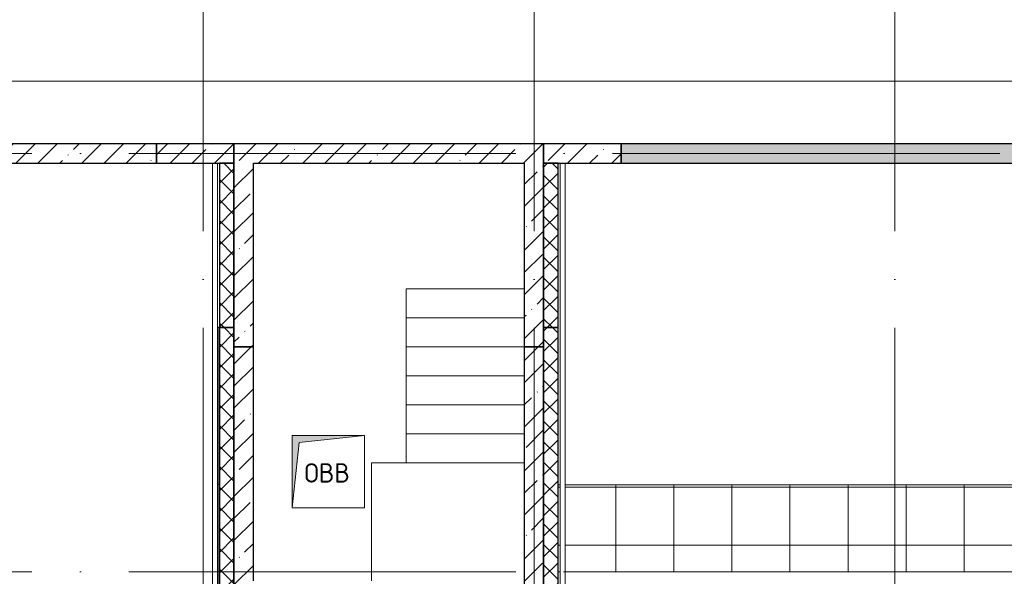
# Model space of a CAD drawing. Header units: millimetres. Extents: x -30540 to 150652, y -11730 to 123410.
# Tile 92 of 113: x 70041 to 80215, y 89678 to 95435. Entities that reach past the tile are written whole.
import ezdxf

# ---------------------------------------------------------------- set-up
doc = ezdxf.new("R2010")
doc.units = ezdxf.units.MM
doc.linetypes.add('ADSK_Линия сетки', pattern=[5000, 4000, -500, 0, -500])
doc.linetypes.add('Штриховая', pattern=[1000, 600, -400])
for name, color, linetype, lineweight in [('A-____-NOTE-TEXT', 7, 'Continuous', 18), ('A-FLOR-____-OTLN', 7, 'Continuous', 18), ('A-GENM-____-OTLN', 7, 'Continuous', 18), ('A-ROOF-____-OTLN', 7, 'Continuous', 18), ('A-ROOF-____-PATT', 7, 'Continuous', 18), ('A-WALL-____-MCUT', 7, 'Continuous', 40), ('A-WALL-____-PATT', 7, 'Continuous', 40), ('M-EQPM-____-OTLN', 7, 'Continuous', 18), ('S-GRID-____-OTLN', 7, 'Continuous', 9), ('S-STRS-____-OTLN', 7, 'Continuous', 18)]:
    doc.layers.add(name, color=color, linetype=linetype, lineweight=lineweight)
doc.styles.add('GOST Common', font='GOST_Common.ttf', dxfattribs={"height": 200})
pattern_1 = [(45, (0, 0), (-228.0985, 228.0985), []), (45, (228.1, 0), (-228.0985, 228.0985), [403.225, -80.645, 6.706, -73.939])]
pattern_2 = [(45, (0, 0), (-106.06602, 106.06602), []), (135, (0, 0), (-106.06602, -106.06602), [])]

# ---------------------------------------------------------------- blocks, each defined once
blk = doc.blocks.new('_GM_Dt-St-D_Фартук гнутый из оцинкованной стали_Пристенный_Тип 1__c-верхняя кромка с отгибом_ - ФС-1_3_50х70У100-1_5_t__RAL7016-7712870-Кровля ЭЛ')
at = {"layer": 'A-GENM-____-OTLN', "color": 253, "lineweight": 13, "true_color": 0xaaaaaa}
for p, q in [((0, 50), (5700, 50)), ((0, 0), (5750, 0)), ((0, -1.5), (5750, -1.5))]:
    blk.add_line(p, q, dxfattribs=at)
blk = doc.blocks.new('АР_Канал вертикальный прямоугольный - ОВВ-8186704-Кровля ЭЛ')
at = {"layer": 'M-EQPM-____-OTLN', "lineweight": 13, "true_color": 0xe2e2e2}
blk.add_hatch(color=254, dxfattribs=at).paths.add_polyline_path([(-375, -375), (-300, 300), (375, 375), (-375, 375)])
at = {"layer": 'M-EQPM-____-OTLN', "color": 253, "lineweight": 13, "true_color": 0xaaaaaa}
for p, q in [((375, 375), (-375, 375)), ((-375, 375), (-375, -375)), ((375, 375), (-375, 375)), ((-375, 375), (-375, -375)), ((-375, -375), (-375, 375)), ((-375, 375), (375, 375)), ((-300, 300), (375, 375)), ((-300, 300), (375, 375)), ((375, -375), (375, 375)), ((375, 375), (375, -375)), ((-375, -375), (-300, 300)), ((-375, -375), (-300, 300)), ((-375, -375), (375, -375)), ((375, -375), (-375, -375))]:
    blk.add_line(p, q, dxfattribs=at)
blk = doc.blocks.new('Наметкина 10_РД_АР_К3_отсоединено_rvt-1-Кровля ЭЛ')
at = {"layer": 'A-ROOF-____-PATT', "lineweight": 5, "true_color": 0xd2d2d2}
h = blk.add_hatch(dxfattribs=at)
h.set_pattern_fill('FP_14', color=254, style=0, pattern_type=2)
h.set_pattern_definition([(0, (0, 0), (0, 600), []), (90, (0, 0), (-600, 4e-14), [])])
h.paths.add_polyline_path([(84990, 76250), (85102, 76250), (85102, 85261), (88675, 85261), (88675, 89725), (95725, 89725), (95725, 86172), (95752, 86172), (95752, 81329), (95725, 81329), (95725, 81020), (93155, 81020), (93155, 77690), (94055, 77690), (94055, 80120), (96625, 80120), (96625, 85950), (99800, 85950), (99800, 88410), (103092, 88410), (103092, 81075), (102295, 81075), (102295, 81065), (102045, 81065), (102045, 81075), (100100, 81075), (100100, 80175), (108900, 80175), (108900, 81422), (113980, 81422), (113980, 78900), (125861, 78900), (125861, 89310), (109999, 89310), (109999, 92648), (103092, 92648), (103092, 89310), (96676, 89310), (96676, 90625), (75677, 90625), (75677, 89725), (87775, 89725), (87775, 86161), (84202, 86161), (84202, 81350), (82202, 81350), (82202, 80390), (75135, 80390), (75135, 82150), (66605, 82150), (66605, 85800), (69729, 85800), (69729, 86800), (65705, 86800), (65705, 85850), (65735, 85850), (65735, 85550), (65705, 85550), (65705, 83050), (65735, 83050), (65735, 82750), (65705, 82750), (65705, 81250), (73695, 81250), (73695, 79490), (82202, 79490), (82202, 78250), (84332, 78250), (84332, 76250)])
h.paths.add_polyline_path([(114880, 79800), (114880, 82322), (108000, 82322), (108000, 81075), (104005, 81075), (104005, 91748), (109099, 91748), (109099, 85625), (114880, 85625), (114880, 88410), (124961, 88410), (124961, 85827), (125007, 85827), (125007, 83674), (124961, 83674), (124961, 79800), (117687, 79800)])
h.paths.add_polyline_path([(97735, 86000), (97705, 86000), (97705, 86300), (98005, 86300), (98005, 86000)])
h.paths.add_polyline_path([(113600, 86525), (109999, 86525), (109999, 88410), (113980, 88410), (113980, 86525)])
h.paths.add_polyline_path([(75625, 89725), (75625, 90625), (75605, 90625), (75605, 89725)])
at = {"layer": 'A-WALL-____-PATT', "lineweight": 5, "true_color": 0xaaaaaa}
h = blk.add_hatch(dxfattribs=at)
h.set_pattern_fill('FP_11', color=253, style=0, pattern_type=2)
h.set_pattern_definition(pattern_1)
h.paths.add_polyline_path([(71455, 93950), (71455, 94150), (63825, 94150), (63825, 93950), (68641, 93950)])
h = blk.add_hatch(dxfattribs=at)
h.set_pattern_fill('FP_11', color=253, style=0, pattern_type=2)
h.set_pattern_definition(pattern_1)
h.paths.add_polyline_path([(72255, 93950), (72255, 94150), (71455, 94150), (71455, 93950)])
h = blk.add_hatch(dxfattribs=at)
h.set_pattern_fill('FP_11', color=253, style=0, pattern_type=2)
h.set_pattern_definition(pattern_1)
h.paths.add_polyline_path([(75255, 93950), (75455, 93950), (75455, 94150), (72255, 94150), (72255, 93950), (72455, 93950)])
h = blk.add_hatch(dxfattribs=at)
h.set_pattern_fill('FP_11', color=253, style=0, pattern_type=2)
h.set_pattern_definition(pattern_1)
h.paths.add_polyline_path([(76255, 93950), (76255, 94150), (75455, 94150), (75455, 93950)])
h = blk.add_hatch(dxfattribs=at)
h.set_pattern_fill('FP_11', color=253, style=0, pattern_type=2)
h.set_pattern_definition(pattern_1)
h.paths.add_polyline_path([(127405, 93950), (127605, 93950), (127605, 94150), (76255, 94150), (76255, 93950), (117687, 93950)])
h = blk.add_hatch(dxfattribs=at)
h.set_pattern_fill('FP_13', color=253, style=0, pattern_type=2)
h.set_pattern_definition(pattern_2)
h.paths.add_polyline_path([(72255, 92250), (72255, 93950), (72105, 93950), (72105, 92250)])
h = blk.add_hatch(dxfattribs=at)
h.set_pattern_fill('FP_11', color=253, style=0, pattern_type=2)
h.set_pattern_definition(pattern_1)
h.paths.add_polyline_path([(72255, 92050), (72455, 92050), (72455, 93950), (72255, 93950), (72255, 93157)])
h = blk.add_hatch(dxfattribs=at)
h.set_pattern_fill('FP_11', color=253, style=0, pattern_type=2)
h.set_pattern_definition(pattern_1)
h.paths.add_polyline_path([(75455, 92050), (75455, 93950), (75255, 93950), (75255, 92050)])
h = blk.add_hatch(dxfattribs=at)
h.set_pattern_fill('FP_13', color=253, style=0, pattern_type=2)
h.set_pattern_definition(pattern_2)
h.paths.add_polyline_path([(75605, 92250), (75605, 93950), (75455, 93950), (75455, 92250)])
h = blk.add_hatch(dxfattribs=at)
h.set_pattern_fill('FP_16', color=253, style=0, pattern_type=2)
h.set_pattern_definition([(0, (0, 0), (406.4, 101.6), [6.706, -298.094, 6.706, -298.094, -1625.6]), (0, (0, 0), (406.4, 101.6), [-609.6, 6.706, -602.894, 6.706, -298.094, -711.2]), (0, (0, 0), (406.4, 101.6), [-1524, 6.706, -196.494, 6.706, -501.294]), (120, (152.4, 50.8), (-291.18818, 301.15272), [6.706, -298.094, 6.706, -298.094, -1625.6]), (120, (152.4, 50.8), (-291.18818, 301.15272), [-609.6, 6.706, -602.894, 6.706, -298.094, -711.2]), (120, (152.4, 50.8), (-291.18818, 301.15272), [-1524, 6.706, -196.494, 6.706, -501.294]), (240, (203.2, 254), (-115.21182, -402.75272), [6.706, -298.094, 6.706, -298.094, -1625.6]), (240, (203.2, 254), (-115.21182, -402.75272), [-609.6, 6.706, -602.894, 6.706, -298.094, -711.2]), (240, (203.2, 254), (-115.21182, -402.75272), [-1524, 6.706, -196.494, 6.706, -501.294])])
h.paths.add_polyline_path([(72105, 88050), (72105, 92250), (72085, 92250), (72085, 88050)])
h = blk.add_hatch(dxfattribs=at)
h.set_pattern_fill('FP_13', color=253, style=0, pattern_type=2)
h.set_pattern_definition(pattern_2)
h.paths.add_polyline_path([(72255, 88050), (72255, 92250), (72105, 92250), (72105, 88050)])
h = blk.add_hatch(dxfattribs=at)
h.set_pattern_fill('FP_13', color=253, style=0, pattern_type=2)
h.set_pattern_definition(pattern_2)
h.paths.add_polyline_path([(75605, 88080), (75605, 92250), (75455, 92250), (75455, 88080)])
h = blk.add_hatch(dxfattribs=at)
h.set_pattern_fill('FP_11', color=253, style=0, pattern_type=2)
h.set_pattern_definition(pattern_1)
h.paths.add_polyline_path([(72455, 85500), (72455, 92050), (72255, 92050), (72255, 85500)])
h = blk.add_hatch(dxfattribs=at)
h.set_pattern_fill('FP_11', color=253, style=0, pattern_type=2)
h.set_pattern_definition(pattern_1)
h.paths.add_polyline_path([(75455, 89470), (75455, 92050), (75255, 92050), (75255, 89470)])
at = {"layer": 'A-FLOR-____-OTLN', "color": 253, "lineweight": 13, "true_color": 0xaaaaaa}
for p, q in [((128255, 94800), (62975, 94800)), ((75255, 90850), (73675, 90850)), ((73675, 90850), (73675, 89630))]:
    blk.add_line(p, q, dxfattribs=at)
at = {"layer": 'A-GENM-____-OTLN', "color": 253, "lineweight": 13, "true_color": 0xaaaaaa}
for p, q in [((72034, 86870), (72034, 93950)), ((72084, 86820), (72084, 93950)), ((72085, 92250), (72085, 93950))]:
    blk.add_line(p, q, dxfattribs=at)
at = {"layer": 'A-ROOF-____-OTLN', "color": 253, "lineweight": 13, "true_color": 0xaaaaaa}
for p, q in [((75605, 90625), (75625, 90625)), ((75677, 90625), (96676, 90625)), ((75625, 89725), (75605, 89725)), ((87775, 89725), (75677, 89725))]:
    blk.add_line(p, q, dxfattribs=at)
at = {"layer": 'A-WALL-____-MCUT', "color": 253, "lineweight": 30, "true_color": 0xaaaaaa}
for p, q in [((71455, 94150), (63825, 94150)), ((71455, 93950), (71455, 94150)), ((72255, 94150), (71455, 94150)), ((71455, 94150), (71455, 93950)), ((75455, 94150), (72255, 94150)), ((72255, 94150), (72255, 93950)), ((72255, 93950), (72255, 94150)), ((76255, 94150), (75455, 94150)), ((75455, 94150), (75455, 93950)), ((75455, 93950), (75455, 94150)), ((76255, 93950), (76255, 94150)), ((127605, 94150), (76255, 94150)), ((76255, 94150), (76255, 93950)), ((63825, 93950), (71455, 93950)), ((71455, 93950), (72255, 93950)), ((72255, 93950), (72105, 93950)), ((72105, 93950), (72105, 92250)), ((72255, 93950), (72255, 92050)), ((72255, 92250), (72255, 93950)), ((72455, 92050), (72455, 93950)), ((72455, 93950), (75255, 93950)), ((75255, 93950), (75255, 92050)), ((75455, 92050), (75455, 93950)), ((75455, 93950), (75455, 92250)), ((75605, 93950), (75455, 93950)), ((75455, 93950), (76255, 93950)), ((75605, 92250), (75605, 93950)), ((76255, 93950), (127405, 93950)), ((72105, 92250), (72085, 92250)), ((72085, 92250), (72085, 88050)), ((72105, 88050), (72105, 92250)), ((72255, 92250), (72105, 92250)), ((72105, 92250), (72105, 88050)), ((72105, 92250), (72255, 92250)), ((72255, 88050), (72255, 92250)), ((75455, 92250), (75605, 92250)), ((75455, 92250), (75455, 88080)), ((75605, 92250), (75455, 92250)), ((75605, 88180), (75605, 92250)), ((72255, 92050), (72455, 92050)), ((72255, 92050), (72255, 86700)), ((72455, 92050), (72255, 92050)), ((72455, 89630), (72455, 92050)), ((75255, 92050), (75455, 92050)), ((75255, 92050), (75255, 89470)), ((75455, 92050), (75255, 92050)), ((75455, 89470), (75455, 92050))]:
    blk.add_line(p, q, dxfattribs=at)
at = {"layer": 'S-STRS-____-OTLN', "color": 253, "lineweight": 13, "true_color": 0xaaaaaa}
for p, q in [((75255, 92650), (74035, 92650)), ((74035, 92650), (74035, 92350)), ((74035, 92350), (74035, 92050)), ((75255, 92350), (74035, 92350)), ((74035, 92050), (74035, 91750)), ((75255, 92050), (74035, 92050)), ((74035, 91750), (74035, 91450)), ((75255, 91750), (74035, 91750)), ((74035, 91450), (74035, 91150)), ((75255, 91450), (74035, 91450)), ((74035, 91150), (74035, 90850)), ((75255, 91150), (74035, 91150)), ((75255, 90850), (74035, 90850))]:
    blk.add_line(p, q, dxfattribs=at)
at = {"layer": 'S-STRS-____-OTLN', "color": 253, "linetype": 'Штриховая', "lineweight": 13, "true_color": 0xaaaaaa}
for p, q in [((75255, 92650), (74035, 92650)), ((75255, 92350), (74035, 92350)), ((75255, 92050), (74035, 92050)), ((75255, 91750), (74035, 91750)), ((75255, 91450), (74035, 91450)), ((75255, 91150), (74035, 91150))]:
    blk.add_line(p, q, dxfattribs=at)
at = {"layer": 'A-GENM-____-OTLN', "color": 253, "lineweight": 13, "true_color": 0xaaaaaa, "rotation": 270.0000000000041}
blk.add_blockref('_GM_Dt-St-D_Фартук гнутый из оцинкованной стали_Пристенный_Тип 1__c-верхняя кромка с отгибом_ - ФС-1_3_50х70У100-1_5_t__RAL7016-7712870-Кровля ЭЛ', (75627, 93950), dxfattribs=at)
at = {"layer": 'M-EQPM-____-OTLN', "color": 253, "lineweight": 13, "true_color": 0xaaaaaa}
blk.add_blockref('АР_Канал вертикальный прямоугольный - ОВВ-8186704-Кровля ЭЛ', (73230, 90760), dxfattribs=at)
at = {"layer": 'A-____-NOTE-TEXT', "color": 253, "lineweight": 5, "true_color": 0xaaaaaa, "insert": (72982, 90847), "char_height": 200, "width": 609.28, "attachment_point": 1, "style": 'GOST Common'}
blk.add_mtext('ОВВ', dxfattribs=at)

msp = doc.modelspace()

# ---------------------------------------------------------------- linework, layer by layer
at = {"layer": 'S-GRID-____-OTLN', "color": 253, "linetype": 'ADSK_Линия сетки', "true_color": 0xaaaaaa}
for p, q in [((71935.3, 53245.6), (71935.3, 100101.1)), ((75355.3, 53245.6), (75355.3, 100101.1)), ((79085.3, 53245.6), (79085.3, 100101.1)), ((135169, 94050), (62296.8, 94050)), ((135169, 89725), (62296.8, 89725))]:
    msp.add_line(p, q, dxfattribs=at)

# ---------------------------------------------------------------- block references
at = {"lineweight": 5}
msp.add_blockref('Наметкина 10_РД_АР_К3_отсоединено_rvt-1-Кровля ЭЛ', (0, 0), dxfattribs=at)

doc.saveas('drawing.dxf')
